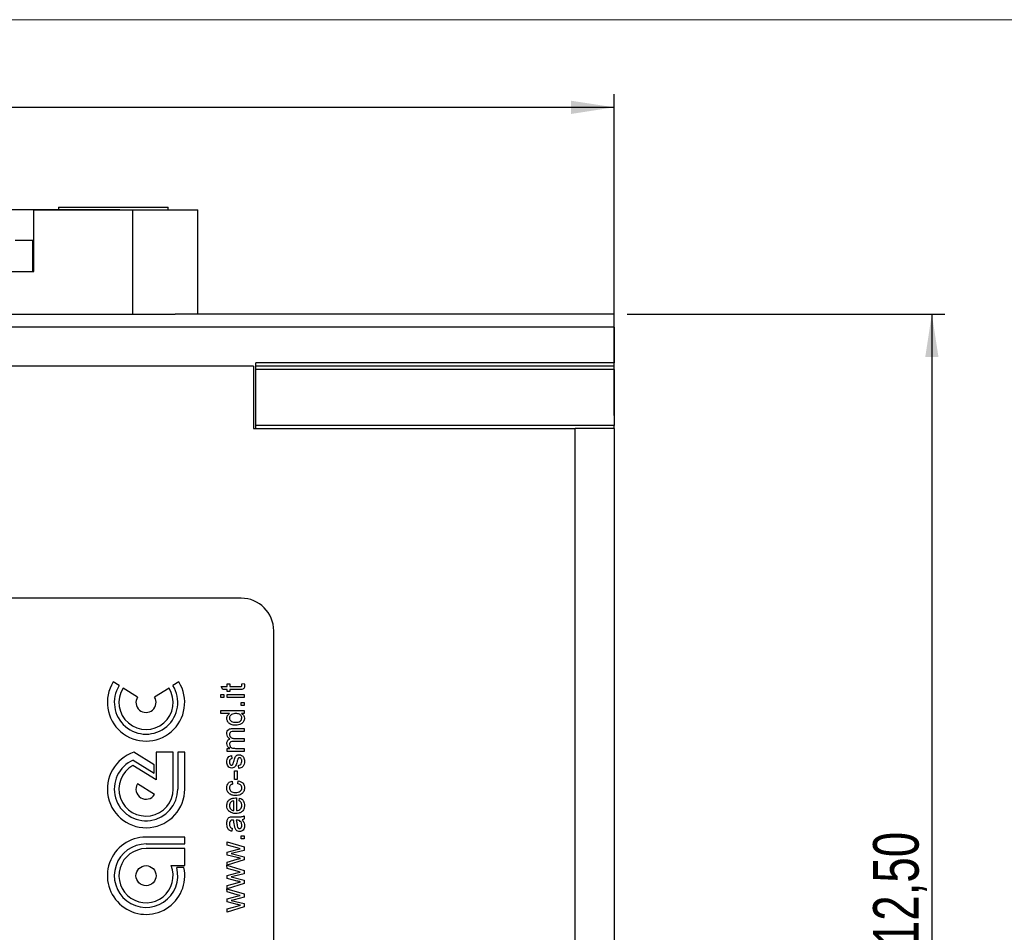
# Model space of a CAD drawing. Header units: millimetres. Extents: x -83 to 830, y 10 to 584.
# Tile 21 of 23: x 233 to 384, y 444 to 584. Entities that reach past the tile are written whole.
import ezdxf

# ---------------------------------------------------------------- set-up
doc = ezdxf.new("R2010")
doc.units = ezdxf.units.MM
doc.header["$LTSCALE"] = 2
doc.layers.add('FORMAT', color=7, linetype='Continuous')
doc.styles.add('SLDTEXTSTYLE0', font='TXT', dxfattribs={"width": 0.75})
doc.dimstyles.new('SLDDIMSTYLE0', dxfattribs={"dimtxt": 7, "dimasz": 6.604, "dimexe": 0, "dimexo": 0.0625, "dimgap": 1.75, "dimtad": 1, "dimlfac": 0.5, "dimrnd": 1e-09, "dimzin": 12, "dimdsep": 46, "dimtxsty": 'SLDTEXTSTYLE0', "dimsah": 1, "dimcen": 0.09, "dimadec": 0, "dimazin": 3, "dimtfac": 1, "dimtofl": 0, "dimtmove": 0, "dimatfit": 3, "dimfxl": 1, "dimfrac": 2, "dimtolj": 1, "dimtzin": 12, "dimarcsym": 0})
doc.dimstyles.new('SLDDIMSTYLE1', dxfattribs={"dimtxt": 7, "dimasz": 6.604, "dimexe": 0, "dimexo": 0.0625, "dimgap": 1.75, "dimtad": 1, "dimlfac": 0.5, "dimrnd": 1e-09, "dimzin": 12, "dimdsep": 46, "dimtxsty": 'SLDTEXTSTYLE0', "dimsah": 1, "dimcen": 0.09, "dimadec": 0, "dimazin": 3, "dimtfac": 1, "dimtmove": 0, "dimatfit": 0, "dimfxl": 1, "dimfrac": 2, "dimtolj": 1, "dimtzin": 12, "dimarcsym": 0})

# ---------------------------------------------------------------- blocks, each defined once
blk = doc.blocks.new('_D_2')
at = {"layer": 'FORMAT'}
for p, q in [((62.04, 523.18), (62.04, 572.54)), ((324.44, 523.18), (324.44, 572.54)), ((62.04, 570.54), (324.44, 570.54))]:
    blk.add_line(p, q, dxfattribs=at)
for points in [[(62.04, 570.54), (68.64, 569.52), (68.64, 571.55)], [(324.44, 570.54), (317.84, 571.55), (317.84, 569.52)]]:
    blk.add_solid(points, dxfattribs=at)
at = {"layer": 'FORMAT', "insert": (183.38, 579.56), "char_height": 7, "attachment_point": 1, "style": 'SLDTEXTSTYLE0'}
blk.add_mtext('131,20', dxfattribs=at)
blk = doc.blocks.new('_D_3')
at = {"layer": 'FORMAT'}
for p, q in [((326.44, 538.78), (375.22, 538.78)), ((373.22, 538.78), (373.22, 313.78)), ((326.44, 313.78), (375.22, 313.78))]:
    blk.add_line(p, q, dxfattribs=at)
for points in [[(373.22, 538.78), (372.21, 532.18), (374.24, 532.18)], [(373.22, 313.78), (374.24, 320.39), (372.21, 320.39)]]:
    blk.add_solid(points, dxfattribs=at)
at = {"layer": 'FORMAT', "insert": (364.2, 437.78), "char_height": 7, "attachment_point": 1, "rotation": 90, "style": 'SLDTEXTSTYLE0'}
blk.add_mtext('112,50', dxfattribs=at)
blk = doc.blocks.new('_D_4')
at = {"layer": 'FORMAT'}
for p, q in [((108.1, 554.78), (108.1, 567.48)), ((248.54, 554.78), (106.1, 554.78)), ((108.1, 554.78), (108.1, 538.78)), ((108.1, 538.78), (108.1, 526.08))]:
    blk.add_line(p, q, dxfattribs=at)
for points in [[(108.1, 554.78), (109.11, 561.39), (107.08, 561.39)], [(108.1, 538.78), (107.08, 532.18), (109.11, 532.18)]]:
    blk.add_solid(points, dxfattribs=at)
at = {"layer": 'FORMAT', "insert": (99.07, 539.95), "char_height": 7, "attachment_point": 1, "rotation": 90, "style": 'SLDTEXTSTYLE0'}
blk.add_mtext('8,00', dxfattribs=at)

msp = doc.modelspace()

# ---------------------------------------------------------------- linework, layer by layer
at = {"color": 8, "linetype": 'Continuous', "lineweight": 18}
msp.add_line((10, 584), (830, 584), dxfattribs=at)
at = {"color": 7, "linetype": 'Continuous', "lineweight": 25}
for p, q in [((239.141, 555.185), (239.141, 554.785)), ((239.141, 555.185), (246.563, 555.185)), ((246.563, 555.185), (255.941, 555.185)), ((255.941, 554.785), (255.941, 555.185)), ((235.327, 554.785), (232.521, 554.785)), ((235.327, 554.785), (250.541, 554.785)), ((235.327, 545.307), (235.327, 554.785)), ((250.541, 538.785), (250.541, 554.785)), ((250.541, 554.785), (260.541, 554.785)), ((260.541, 538.785), (260.541, 554.785)), ((235.327, 550.105), (232.449, 550.105)), ((235.183, 545.307), (235.183, 550.105)), ((152.061, 545.307), (235.327, 545.307)), ((133.541, 538.785), (250.541, 538.785)), ((250.541, 538.785), (257.041, 538.785)), ((324.441, 538.785), (257.041, 538.785)), ((324.441, 536.785), (324.441, 538.785)), ((324.441, 536.785), (62.041, 536.785)), ((324.441, 536.785), (324.441, 531.285)), ((269.041, 530.785), (219.041, 530.785)), ((269.041, 530.785), (269.041, 521.185)), ((324.441, 531.285), (269.441, 531.285)), ((269.441, 530.785), (269.441, 531.285)), ((324.441, 530.785), (269.441, 530.785)), ((269.441, 530.285), (269.441, 530.785)), ((324.441, 530.785), (324.441, 531.285)), ((324.441, 530.285), (324.441, 530.785)), ((324.441, 530.285), (269.441, 530.285)), ((269.441, 521.685), (269.441, 530.285)), ((324.441, 530.285), (324.441, 521.685)), ((324.441, 521.685), (269.441, 521.685)), ((269.441, 521.185), (269.441, 521.685)), ((324.441, 521.185), (324.441, 521.685)), ((269.041, 521.185), (318.441, 521.185)), ((320.839, 521.185), (318.441, 521.185)), ((318.441, 319.785), (318.441, 521.185)), ((324.441, 521.185), (320.839, 521.185)), ((324.441, 521.185), (324.441, 319.785)), ((267.167, 495.142), (119.167, 495.142)), ((272.167, 354.142), (272.167, 490.142)), ((248.436, 481.708), (247.529, 482.275)), ((257.604, 482.275), (256.697, 481.708)), ((251.257, 479.945), (249.041, 481.331)), ((256.093, 481.331), (253.876, 479.945)), ((264.111, 481.564), (265.013, 481.564)), ((264.374, 481.103), (264.111, 481.564)), ((265.013, 481.103), (264.374, 481.103)), ((265.013, 481.979), (265.428, 481.979)), ((265.013, 481.564), (265.013, 481.979)), ((265.013, 480.781), (265.013, 481.103)), ((265.428, 480.781), (265.013, 480.781)), ((265.428, 481.979), (265.428, 481.564)), ((265.428, 481.564), (266.919, 481.564)), ((265.428, 481.103), (265.428, 480.781)), ((266.902, 481.103), (265.428, 481.103)), ((267.26, 481.979), (267.647, 482.025)), ((264.045, 480.366), (264.506, 480.366)), ((264.045, 479.905), (264.045, 480.366)), ((264.506, 479.905), (264.045, 479.905)), ((264.506, 480.366), (264.506, 479.905)), ((265.013, 480.366), (267.641, 480.366)), ((265.013, 479.905), (265.013, 480.366)), ((267.641, 479.905), (265.013, 479.905)), ((267.641, 480.366), (267.641, 479.905)), ((264.045, 477.876), (267.641, 477.876)), ((264.045, 477.415), (264.045, 477.876)), ((267.18, 479.121), (267.641, 479.121)), ((267.18, 478.66), (267.18, 479.121)), ((267.641, 478.66), (267.18, 478.66)), ((267.641, 479.121), (267.641, 478.66)), ((267.641, 477.876), (267.641, 477.415)), ((265.373, 477.415), (264.045, 477.415)), ((267.641, 477.415), (267.244, 477.415)), ((265.846, 475.116), (267.641, 475.116)), ((267.641, 475.116), (267.641, 474.655)), ((267.641, 474.655), (266.016, 474.655)), ((266.142, 473.595), (267.641, 473.595)), ((267.641, 473.595), (267.641, 473.134)), ((265.013, 471.613), (265.013, 472.074)), ((265.013, 472.074), (265.423, 472.074)), ((267.641, 473.134), (265.965, 473.134)), ((266.302, 472.074), (267.641, 472.074)), ((267.641, 472.074), (267.641, 471.613)), ((250.595, 470.275), (253.826, 468.257)), ((253.826, 469.517), (250.711, 471.464)), ((254.111, 471.464), (254.111, 467.238)), ((256.725, 471.464), (254.111, 471.464)), ((256.725, 465.821), (256.725, 471.464)), ((257.438, 471.464), (257.438, 465.821)), ((258.507, 471.464), (257.438, 471.464)), ((258.507, 465.821), (258.507, 471.464)), ((267.641, 471.613), (265.013, 471.613)), ((265.705, 470.962), (265.751, 470.501)), ((254.111, 467.238), (250.555, 469.46)), ((253.826, 468.257), (253.826, 469.517)), ((266.811, 468.979), (266.765, 469.44)), ((266.166, 468.611), (266.58, 468.611)), ((266.166, 467.274), (266.166, 468.611)), ((266.58, 467.274), (266.166, 467.274)), ((266.58, 468.611), (266.58, 467.274)), ((253.876, 464.983), (251.257, 466.62)), ((265.797, 467.043), (265.843, 466.582)), ((266.673, 466.628), (266.719, 467.089)), ((266.442, 464.46), (266.442, 462.526)), ((266.857, 463.996), (266.903, 464.447)), ((266.027, 462.526), (266.027, 464.001)), ((265.937, 461.558), (266.5, 461.558)), ((267.641, 461.696), (267.641, 461.235)), ((265.797, 459.806), (265.751, 459.345)), ((266.53, 461.048), (266.396, 461.051)), ((258.507, 458.452), (252.567, 458.452)), ((258.507, 457.383), (258.507, 458.452)), ((267.18, 458.654), (267.641, 458.654)), ((267.18, 458.193), (267.18, 458.654)), ((267.641, 458.193), (267.18, 458.193)), ((267.641, 458.654), (267.641, 458.193)), ((252.567, 457.383), (258.507, 457.383)), ((258.507, 456.67), (252.567, 456.67)), ((258.507, 454.057), (258.507, 456.67)), ((265.013, 457.709), (267.641, 456.93)), ((265.013, 457.227), (265.013, 457.709)), ((266.541, 456.785), (265.013, 457.227)), ((267.039, 456.648), (266.541, 456.785)), ((266.559, 456.539), (267.039, 456.648)), ((267.641, 456.93), (267.641, 456.394)), ((265.013, 456.152), (266.559, 456.539)), ((265.013, 455.675), (265.013, 456.152)), ((266.568, 455.286), (265.013, 455.675)), ((266.094, 456.019), (265.62, 455.911)), ((265.62, 455.911), (267.641, 455.427)), ((267.641, 456.394), (266.094, 456.019)), ((266.544, 455.032), (267.094, 455.164)), ((267.641, 455.427), (267.641, 454.933)), ((256.427, 454.057), (258.507, 454.057)), ((258.372, 453.771), (257.272, 453.771)), ((264.994, 454.107), (267.641, 453.334)), ((265.013, 453.632), (264.994, 454.107)), ((265.013, 454.593), (266.544, 455.032)), ((267.641, 454.933), (265.013, 454.113)), ((265.013, 454.113), (265.013, 454.593)), ((266.541, 453.189), (265.013, 453.632)), ((265.013, 452.556), (266.559, 452.943)), ((265.013, 452.08), (265.013, 452.556)), ((266.568, 451.691), (265.013, 452.08)), ((266.094, 452.423), (265.62, 452.315)), ((265.62, 452.315), (267.641, 451.831)), ((267.641, 452.798), (266.094, 452.423)), ((267.039, 453.053), (266.541, 453.189)), ((266.559, 452.943), (267.039, 453.053)), ((267.641, 453.334), (267.641, 452.798)), ((265.013, 450.997), (266.544, 451.436)), ((267.641, 451.338), (265.013, 450.517)), ((265.013, 450.517), (265.013, 450.997)), ((266.544, 451.436), (267.094, 451.569)), ((267.641, 451.831), (267.641, 451.338)), ((264.994, 450.511), (267.641, 449.739)), ((265.013, 450.036), (264.994, 450.511)), ((266.541, 449.594), (265.013, 450.036)), ((265.013, 448.961), (266.559, 449.347)), ((267.641, 449.203), (266.094, 448.827)), ((267.039, 449.457), (266.541, 449.594)), ((266.559, 449.347), (267.039, 449.457)), ((267.641, 449.739), (267.641, 449.203)), ((265.013, 448.484), (265.013, 448.961)), ((266.568, 448.095), (265.013, 448.484)), ((265.013, 447.401), (266.544, 447.841)), ((267.641, 447.742), (265.013, 446.922)), ((266.094, 448.827), (265.62, 448.719)), ((265.62, 448.719), (267.641, 448.235)), ((266.544, 447.841), (267.094, 447.973)), ((267.641, 448.235), (267.641, 447.742)), ((265.013, 446.922), (265.013, 447.401))]:
    msp.add_line(p, q, dxfattribs=at)
msp.add_circle((252.567, 452.512), 1.544, dxfattribs=at)
for centre, radius, start, end in [((267.167, 490.142), 5, 0, 90), ((252.567, 479.127), 5.94, 148, 32), ((252.567, 479.127), 4.871, 148, 32), ((252.567, 479.127), 4.158, 148, 32), ((252.567, 479.127), 1.544, 148, 32), ((252.567, 465.821), 5.94, 108.20818, 0), ((252.567, 465.821), 4.871, 113.87671, 0), ((252.567, 465.821), 4.158, 118.94072, 0), ((252.567, 465.801), 1.544, 148, 328), ((252.567, 452.512), 5.94, 90, 12.23958), ((252.567, 452.512), 4.871, 90, 14.98325), ((252.567, 452.512), 4.158, 90, 21.80375)]:
    msp.add_arc(centre, radius, start, end, dxfattribs=at)
for points, knots in [([(267.687, 481.7), (267.684, 481.628), (267.679, 481.483), (267.595, 481.275), (267.332, 481.076), (267.08, 481.092), (266.902, 481.103)], [0, 0, 0, 0, 0.1874178, 0.3737423, 0.559392, 1, 1, 1, 1]), ([(266.919, 481.564), (267.006, 481.558), (267.114, 481.551), (267.219, 481.623), (267.266, 481.693), (267.27, 481.756), (267.272, 481.798)], [0, 0, 0, 0, 0.4997156, 0.6253485, 0.7504913, 1, 1, 1, 1]), ([(267.272, 481.798), (267.271, 481.832), (267.269, 481.893), (267.263, 481.953), (267.26, 481.979)], [0, 0, 0, 0, 0.5599943, 1, 1, 1, 1]), ([(267.647, 482.025), (267.659, 481.965), (267.681, 481.858), (267.685, 481.748), (267.687, 481.7)], [0, 0, 0, 0, 0.56007, 1, 1, 1, 1]), ([(264.967, 476.705), (264.973, 476.785), (264.985, 476.945), (265.113, 477.208), (265.275, 477.337), (265.373, 477.415)], [0, 0, 0, 0, 0.2805157, 0.56085988, 1, 1, 1, 1]), ([(266.329, 475.618), (266.146, 475.63), (265.781, 475.654), (265.308, 475.882), (265.015, 476.274), (264.983, 476.561), (264.967, 476.705)], [0, 0, 0, 0, 0.2809672, 0.5604886, 0.7801352, 1, 1, 1, 1]), ([(266.363, 477.415), (266.133, 477.404), (265.788, 477.387), (265.489, 477.109), (265.394, 476.904), (265.386, 476.792), (265.382, 476.735)], [0, 0, 0, 0, 0.4989658, 0.7486899, 0.8742798, 1, 1, 1, 1]), ([(265.382, 476.735), (265.386, 476.681), (265.393, 476.573), (265.482, 476.374), (265.773, 476.105), (266.106, 476.089), (266.328, 476.079)], [0, 0, 0, 0, 0.12575289, 0.25138235, 0.50104309, 1, 1, 1, 1]), ([(266.328, 476.079), (266.45, 476.083), (266.693, 476.093), (267.01, 476.229), (267.231, 476.468), (267.258, 476.659), (267.272, 476.754)], [0, 0, 0, 0, 0.2811626, 0.5607558, 0.7807882, 1, 1, 1, 1]), ([(267.687, 476.707), (267.657, 476.526), (267.598, 476.164), (267.086, 475.699), (266.616, 475.648), (266.329, 475.618)], [0, 0, 0, 0, 0.2796013, 0.5598978, 1, 1, 1, 1]), ([(267.272, 476.754), (267.264, 476.833), (267.247, 476.991), (267.103, 477.187), (266.822, 477.39), (266.552, 477.405), (266.363, 477.415)], [0, 0, 0, 0, 0.1867437, 0.373576, 0.560555, 1, 1, 1, 1]), ([(267.244, 477.415), (267.314, 477.372), (267.453, 477.285), (267.645, 477.051), (267.671, 476.837), (267.687, 476.707)], [0, 0, 0, 0, 0.2811022, 0.5617364, 1, 1, 1, 1]), ([(264.967, 474.32), (264.976, 474.447), (264.995, 474.702), (265.235, 474.993), (265.547, 475.104), (265.746, 475.112), (265.846, 475.116)], [0, 0, 0, 0, 0.28031482, 0.55822561, 0.77871082, 1, 1, 1, 1]), ([(265.455, 473.523), (265.303, 473.637), (265.033, 473.842), (264.987, 474.174), (264.967, 474.32)], [0, 0, 0, 0, 0.5600132, 1, 1, 1, 1]), ([(264.967, 472.824), (264.972, 472.911), (264.983, 473.083), (265.098, 473.3), (265.265, 473.45), (265.391, 473.499), (265.455, 473.523)], [0, 0, 0, 0, 0.2802199, 0.5595211, 0.7796686, 1, 1, 1, 1]), ([(266.016, 474.655), (265.86, 474.658), (265.665, 474.662), (265.489, 474.52), (265.403, 474.396), (265.39, 474.284), (265.382, 474.209)], [0, 0, 0, 0, 0.4989277, 0.6245023, 0.7502475, 1, 1, 1, 1]), ([(265.382, 474.209), (265.387, 474.14), (265.398, 474.001), (265.502, 473.817), (265.736, 473.617), (265.975, 473.604), (266.142, 473.595)], [0, 0, 0, 0, 0.18728818, 0.37432529, 0.56117281, 1, 1, 1, 1]), ([(265.423, 472.074), (265.352, 472.122), (265.21, 472.219), (265.015, 472.467), (264.985, 472.689), (264.967, 472.824)], [0, 0, 0, 0, 0.28090878, 0.56174747, 1, 1, 1, 1]), ([(265.965, 473.134), (265.82, 473.127), (265.64, 473.119), (265.472, 472.989), (265.395, 472.869), (265.387, 472.763), (265.382, 472.692)], [0, 0, 0, 0, 0.4986326, 0.6242496, 0.7497141, 1, 1, 1, 1]), ([(265.382, 472.692), (265.397, 472.587), (265.421, 472.428), (265.552, 472.26), (265.814, 472.08), (266.086, 472.076), (266.302, 472.074)], [0, 0, 0, 0, 0.2492122, 0.3748244, 0.5005383, 1, 1, 1, 1]), ([(264.967, 469.958), (264.975, 470.087), (264.989, 470.345), (265.131, 470.69), (265.404, 470.902), (265.604, 470.942), (265.705, 470.962)], [0, 0, 0, 0, 0.280821, 0.5604814, 0.7794325, 1, 1, 1, 1]), ([(265.751, 470.501), (265.687, 470.484), (265.56, 470.451), (265.401, 470.264), (265.389, 470.095), (265.382, 469.991)], [0, 0, 0, 0, 0.2803318, 0.5601383, 1, 1, 1, 1]), ([(266.026, 470.035), (266.087, 470.275), (266.164, 470.573), (266.357, 470.889), (266.496, 471.014), (266.667, 471.089), (266.79, 471.096), (266.851, 471.1)], [0, 0, 0, 0, 0.5004495, 0.6254248, 0.7502565, 0.8750738, 1, 1, 1, 1]), ([(266.686, 470.481), (266.656, 470.402), (266.604, 470.26), (266.567, 470.113), (266.551, 470.048)], [0, 0, 0, 0, 0.5597526, 1, 1, 1, 1]), ([(266.898, 470.639), (266.872, 470.636), (266.82, 470.631), (266.74, 470.575), (266.706, 470.517), (266.686, 470.481)], [0, 0, 0, 0, 0.279688, 0.5597987, 1, 1, 1, 1]), ([(266.851, 471.1), (266.989, 471.078), (267.265, 471.033), (267.625, 470.648), (267.663, 470.29), (267.687, 470.071)], [0, 0, 0, 0, 0.2799054, 0.5600246, 1, 1, 1, 1]), ([(267.272, 470.076), (267.269, 470.146), (267.264, 470.287), (267.195, 470.474), (267.064, 470.611), (266.953, 470.63), (266.898, 470.639)], [0, 0, 0, 0, 0.2811647, 0.5609201, 0.7811014, 1, 1, 1, 1]), ([(265.151, 469.314), (265.091, 469.427), (264.983, 469.629), (264.972, 469.857), (264.967, 469.958)], [0, 0, 0, 0, 0.5588938, 1, 1, 1, 1]), ([(265.729, 469.026), (265.602, 469.043), (265.374, 469.073), (265.22, 469.241), (265.151, 469.314)], [0, 0, 0, 0, 0.5588722, 1, 1, 1, 1]), ([(265.382, 469.991), (265.385, 469.88), (265.389, 469.713), (265.505, 469.553), (265.6, 469.494), (265.655, 469.489), (265.682, 469.487)], [0, 0, 0, 0, 0.49977075, 0.74893399, 0.87455774, 1, 1, 1, 1]), ([(265.682, 469.487), (265.71, 469.489), (265.76, 469.494), (265.802, 469.522), (265.82, 469.535)], [0, 0, 0, 0, 0.55913, 1, 1, 1, 1]), ([(266.551, 470.048), (266.492, 469.815), (266.417, 469.522), (266.216, 469.224), (266.029, 469.069), (265.849, 469.043), (265.729, 469.026)], [0, 0, 0, 0, 0.5013279, 0.6266087, 0.751833, 1, 1, 1, 1]), ([(265.82, 469.535), (265.845, 469.559), (265.89, 469.604), (265.914, 469.661), (265.925, 469.687)], [0, 0, 0, 0, 0.5589424, 1, 1, 1, 1]), ([(265.925, 469.687), (265.945, 469.752), (265.98, 469.867), (266.012, 469.984), (266.026, 470.035)], [0, 0, 0, 0, 0.5599846, 1, 1, 1, 1]), ([(266.765, 469.44), (266.848, 469.459), (267.013, 469.496), (267.242, 469.719), (267.261, 469.941), (267.272, 470.076)], [0, 0, 0, 0, 0.2812846, 0.5610899, 1, 1, 1, 1]), ([(267.687, 470.071), (267.68, 469.925), (267.666, 469.635), (267.466, 469.263), (267.145, 469.055), (266.923, 469.005), (266.811, 468.979)], [0, 0, 0, 0, 0.2807357, 0.5593438, 0.7793211, 1, 1, 1, 1]), ([(264.967, 466.01), (264.976, 466.146), (264.995, 466.419), (265.197, 466.755), (265.485, 466.964), (265.693, 467.017), (265.797, 467.043)], [0, 0, 0, 0, 0.28026746, 0.55945101, 0.77953879, 1, 1, 1, 1]), ([(266.337, 464.831), (266.146, 464.842), (265.765, 464.866), (265.274, 465.125), (265.011, 465.56), (264.982, 465.86), (264.967, 466.01)], [0, 0, 0, 0, 0.2808565, 0.5596628, 0.7795335, 1, 1, 1, 1]), ([(265.843, 466.582), (265.772, 466.559), (265.629, 466.513), (265.475, 466.365), (265.393, 466.188), (265.386, 466.071), (265.382, 466.013)], [0, 0, 0, 0, 0.28022583, 0.55949629, 0.77966287, 1, 1, 1, 1]), ([(265.382, 466.013), (265.389, 465.929), (265.403, 465.761), (265.537, 465.539), (265.835, 465.316), (266.123, 465.302), (266.325, 465.292)], [0, 0, 0, 0, 0.1870728, 0.3738941, 0.5607138, 1, 1, 1, 1]), ([(266.325, 465.292), (266.45, 465.296), (266.698, 465.305), (267.032, 465.437), (267.242, 465.699), (267.262, 465.896), (267.272, 465.995)], [0, 0, 0, 0, 0.2812765, 0.560533, 0.7801047, 1, 1, 1, 1]), ([(267.687, 466.01), (267.667, 465.82), (267.627, 465.438), (267.244, 465.03), (266.784, 464.852), (266.486, 464.838), (266.337, 464.831)], [0, 0, 0, 0, 0.2795994, 0.5583422, 0.7788397, 1, 1, 1, 1]), ([(267.272, 465.995), (267.263, 466.085), (267.246, 466.265), (267.044, 466.54), (266.813, 466.595), (266.673, 466.628)], [0, 0, 0, 0, 0.2808923, 0.5609038, 1, 1, 1, 1]), ([(266.719, 467.089), (266.865, 467.055), (267.156, 466.988), (267.48, 466.707), (267.661, 466.362), (267.678, 466.128), (267.687, 466.01)], [0, 0, 0, 0, 0.2801786, 0.5595103, 0.7796017, 1, 1, 1, 1]), ([(264.967, 463.279), (264.989, 463.47), (265.034, 463.851), (265.418, 464.257), (265.877, 464.439), (266.175, 464.454), (266.324, 464.462)], [0, 0, 0, 0, 0.2793838, 0.5583888, 0.7788761, 1, 1, 1, 1]), ([(266.324, 464.462), (266.346, 464.462), (266.385, 464.461), (266.425, 464.46), (266.442, 464.46)], [0, 0, 0, 0, 0.5601505, 1, 1, 1, 1]), ([(266.903, 464.447), (267.034, 464.396), (267.296, 464.292), (267.63, 463.889), (267.665, 463.526), (267.687, 463.304)], [0, 0, 0, 0, 0.28062292, 0.56087656, 1, 1, 1, 1]), ([(266.349, 462.065), (266.154, 462.076), (265.766, 462.099), (265.285, 462.389), (265.006, 462.821), (264.98, 463.126), (264.967, 463.279)], [0, 0, 0, 0, 0.2807426, 0.5597974, 0.7796699, 1, 1, 1, 1]), ([(265.602, 463.832), (265.53, 463.74), (265.4, 463.576), (265.388, 463.369), (265.382, 463.277)], [0, 0, 0, 0, 0.5585735, 1, 1, 1, 1]), ([(265.382, 463.277), (265.391, 463.174), (265.408, 462.969), (265.568, 462.721), (265.787, 462.563), (265.947, 462.538), (266.027, 462.526)], [0, 0, 0, 0, 0.2802005, 0.5597349, 0.7796568, 1, 1, 1, 1]), ([(266.027, 464.001), (265.94, 463.989), (265.783, 463.967), (265.658, 463.873), (265.602, 463.832)], [0, 0, 0, 0, 0.5607102, 1, 1, 1, 1]), ([(267.687, 463.304), (267.669, 463.109), (267.634, 462.722), (267.267, 462.288), (266.804, 462.089), (266.501, 462.073), (266.349, 462.065)], [0, 0, 0, 0, 0.2799272, 0.5586246, 0.7789843, 1, 1, 1, 1]), ([(266.442, 462.526), (266.561, 462.54), (266.799, 462.568), (267.084, 462.761), (267.248, 463.029), (267.264, 463.217), (267.272, 463.311)], [0, 0, 0, 0, 0.280646, 0.5597054, 0.7796621, 1, 1, 1, 1]), ([(267.272, 463.311), (267.267, 463.39), (267.258, 463.549), (267.144, 463.82), (266.966, 463.929), (266.857, 463.996)], [0, 0, 0, 0, 0.28127774, 0.56197932, 1, 1, 1, 1]), ([(264.967, 460.536), (264.98, 460.776), (264.998, 461.111), (265.273, 461.455), (265.453, 461.509), (265.543, 461.535)], [0, 0, 0, 0, 0.5592567, 0.7792001, 1, 1, 1, 1]), ([(265.543, 461.535), (265.617, 461.543), (265.748, 461.558), (265.879, 461.558), (265.937, 461.558)], [0, 0, 0, 0, 0.5598545, 1, 1, 1, 1]), ([(266.5, 461.558), (266.718, 461.549), (267.107, 461.534), (267.478, 461.647), (267.641, 461.696)], [0, 0, 0, 0, 0.5615369, 1, 1, 1, 1]), ([(267.641, 461.235), (267.585, 461.198), (267.485, 461.133), (267.369, 461.108), (267.318, 461.097)], [0, 0, 0, 0, 0.5597274, 1, 1, 1, 1]), ([(265.751, 459.345), (265.608, 459.387), (265.323, 459.472), (265.004, 459.926), (264.981, 460.304), (264.967, 460.536)], [0, 0, 0, 0, 0.2804064, 0.55932201, 1, 1, 1, 1]), ([(265.521, 460.932), (265.473, 460.849), (265.387, 460.7), (265.383, 460.528), (265.382, 460.453)], [0, 0, 0, 0, 0.5578605, 1, 1, 1, 1]), ([(265.382, 460.453), (265.384, 460.374), (265.389, 460.217), (265.459, 460), (265.621, 459.867), (265.738, 459.826), (265.797, 459.806)], [0, 0, 0, 0, 0.2808611, 0.5597596, 0.7794933, 1, 1, 1, 1]), ([(265.874, 461.051), (265.8, 461.049), (265.669, 461.046), (265.566, 460.967), (265.521, 460.932)], [0, 0, 0, 0, 0.5619468, 1, 1, 1, 1]), ([(265.981, 461.048), (265.961, 461.049), (265.925, 461.05), (265.89, 461.05), (265.874, 461.051)], [0, 0, 0, 0, 0.5599605, 1, 1, 1, 1]), ([(266.132, 460.289), (266.115, 460.433), (266.083, 460.69), (266.012, 460.939), (265.981, 461.048)], [0, 0, 0, 0, 0.5601857, 1, 1, 1, 1]), ([(266.199, 459.91), (266.183, 459.98), (266.156, 460.105), (266.14, 460.233), (266.132, 460.289)], [0, 0, 0, 0, 0.5599008, 1, 1, 1, 1]), ([(266.944, 459.299), (266.847, 459.309), (266.653, 459.329), (266.352, 459.531), (266.257, 459.766), (266.199, 459.91)], [0, 0, 0, 0, 0.2804715, 0.5609922, 1, 1, 1, 1]), ([(266.396, 461.051), (266.432, 460.923), (266.496, 460.695), (266.526, 460.46), (266.539, 460.357)], [0, 0, 0, 0, 0.55974863, 1, 1, 1, 1]), ([(266.895, 460.98), (266.829, 461.004), (266.71, 461.047), (266.585, 461.048), (266.53, 461.048)], [0, 0, 0, 0, 0.5589924, 1, 1, 1, 1]), ([(266.539, 460.357), (266.553, 460.226), (266.571, 460.061), (266.663, 459.887), (266.733, 459.817), (266.82, 459.769), (266.886, 459.763), (266.918, 459.76)], [0, 0, 0, 0, 0.5002624, 0.6253219, 0.7502761, 0.8751321, 1, 1, 1, 1]), ([(267.272, 460.264), (267.252, 460.426), (267.216, 460.716), (266.993, 460.899), (266.895, 460.98)], [0, 0, 0, 0, 0.5597371, 1, 1, 1, 1]), ([(266.918, 459.76), (266.961, 459.765), (267.048, 459.774), (267.153, 459.856), (267.257, 460.014), (267.266, 460.161), (267.272, 460.264)], [0, 0, 0, 0, 0.1865443, 0.3733552, 0.5605982, 1, 1, 1, 1]), ([(267.687, 460.159), (267.68, 460.038), (267.667, 459.798), (267.491, 459.501), (267.228, 459.324), (267.039, 459.307), (266.944, 459.299)], [0, 0, 0, 0, 0.2808511, 0.559758, 0.77973, 1, 1, 1, 1]), ([(267.318, 461.097), (267.435, 460.939), (267.644, 460.658), (267.674, 460.311), (267.687, 460.159)], [0, 0, 0, 0, 0.5600147, 1, 1, 1, 1]), ([(267.094, 455.164), (266.996, 455.187), (266.82, 455.228), (266.645, 455.268), (266.568, 455.286)], [0, 0, 0, 0, 0.5600032, 1, 1, 1, 1]), ([(267.094, 451.569), (266.996, 451.592), (266.82, 451.632), (266.645, 451.673), (266.568, 451.691)], [0, 0, 0, 0, 0.5600032, 1, 1, 1, 1]), ([(267.094, 447.973), (266.996, 447.996), (266.82, 448.036), (266.645, 448.077), (266.568, 448.095)], [0, 0, 0, 0, 0.5600094, 1, 1, 1, 1])]:
    msp.add_open_spline(points, degree=3, knots=knots, dxfattribs=at)

# ---------------------------------------------------------------- dimensions: what is measured, and where the dimension line sits
at = {"layer": 'FORMAT'}
dim = msp.add_linear_dim(base=(324.441, 570.538), p1=(62.041, 521.185), p2=(324.441, 521.185), dimstyle='SLDDIMSTYLE0', dxfattribs=at)
dim.commit()
dim.dimension.update_dxf_attribs({"geometry": '_D_2', "text_midpoint": (197.602, 570.538), "dimtype": 160})
for base, p1, p2, dimstyle, picture, middle in [((108.097, 538.785), (250.541, 554.785), (62.041, 538.785), 'SLDDIMSTYLE1', '_D_4', (108.097, 549.002)), ((373.221, 313.785), (324.441, 538.785), (324.441, 313.785), 'SLDDIMSTYLE0', '_D_3', (373.221, 452.005))]:
    dim = msp.add_linear_dim(base=base, p1=p1, p2=p2, angle=90, dimstyle=dimstyle, dxfattribs=at)
    dim.commit()
    dim.dimension.update_dxf_attribs({"geometry": picture, "text_midpoint": middle, "dimtype": 160})

doc.saveas('drawing.dxf')
